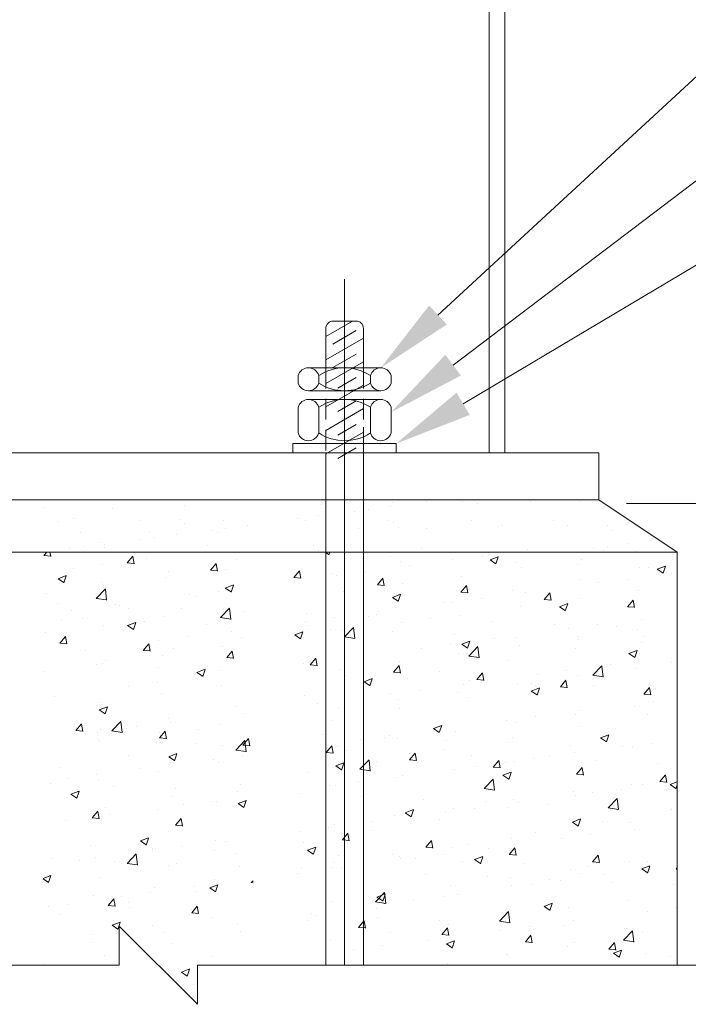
# Model space of a CAD drawing. Header units: millimetres. Extents: x -804366 to 4527364891, y -628569 to 3808979188.
# Tile 10 of 13: x -11938 to -11732, y 35338 to 35641. Entities that reach past the tile are written whole.
import ezdxf

# ---------------------------------------------------------------- set-up
doc = ezdxf.new("R2010")
doc.units = ezdxf.units.MM
doc.header["$MEASUREMENT"] = 0
for name, pattern in [('CENTER', [5.08, 3.175, -0.635, 0.635, -0.635]), ('CONTIN', [0, 0, 0]), ('HIDDEN', [9.525, 6.35, -3.175])]:
    doc.linetypes.add(name, pattern=pattern)
doc.layers.get('0').update_dxf_attribs({"linetype": 'CONTIN'})
doc.layers.add('DIM', color=8, linetype='CONTINUOUS')
for name, color, linetype, lineweight in [('H.TEXT', 1, 'CONTINUOUS', 13), ('MAIN', 7, 'CONTINUOUS', 13), ('WORK', 30, 'CENTER', 13)]:
    doc.layers.add(name, color=color, linetype=linetype, lineweight=lineweight)

msp = doc.modelspace()

# ---------------------------------------------------------------- linework, layer by layer
at = {"color": 4, "lineweight": 13}
for p, q in [((-11843.56, 35543.69), (-11835.35, 35548.43)), ((-11843.56, 35536.46), (-11832, 35543.14)), ((-11841.4, 35541.33), (-11834.17, 35545.5)), ((-11841.4, 35534.1), (-11834.17, 35538.27)), ((-11843.56, 35529.24), (-11832, 35535.91)), ((-11839.86, 35527.76), (-11834.17, 35531.05)), ((-11843.56, 35522.01), (-11832, 35528.69)), ((-11839.86, 35520.54), (-11834.17, 35523.82)), ((-11843.56, 35514.78), (-11832, 35521.46)), ((-11839.86, 35513.31), (-11834.17, 35516.6)), ((-11843.56, 35507.56), (-11832, 35514.23)), ((-11839.86, 35506.08), (-11834.17, 35509.37))]:
    msp.add_line(p, q, dxfattribs=at)
at = {"lineweight": 13}
for p, q in [((-11843.56, 35546.12), (-11843.56, 35534.02)), ((-11832, 35546.12), (-11832, 35534.02)), ((-11832, 35515.77), (-11832, 35504.5)), ((-11832, 35515.77), (-11832, 35504.5)), ((-11832, 35515.77), (-11832, 35504.5)), ((-11832, 35515.77), (-11832, 35504.5))]:
    msp.add_line(p, q, dxfattribs=at)
at = {"color": 7, "lineweight": 13}
for p, q in [((-11841.25, 35548.43), (-11834.32, 35548.43)), ((-11829.84, 35531.65), (-11829.84, 35529.34)), ((-11848.91, 35526.97), (-11826.66, 35526.97)), ((-11848.91, 35524.29), (-11826.66, 35524.29)), ((-11821.89, 35510.71), (-11853.68, 35510.71)), ((-11853.68, 35510.71), (-11853.68, 35507.85)), ((-11848.91, 35510.71), (-11826.66, 35510.71)), ((-11821.89, 35510.71), (-11821.89, 35507.85)), ((-11821.89, 35507.85), (-11853.68, 35507.85)), ((-11843.56, 35507.56), (-11843.56, 35350.18)), ((-11832, 35507.56), (-11832, 35350.18))]:
    msp.add_line(p, q, dxfattribs=at)
at = {"color": 4, "linetype": 'HIDDEN', "lineweight": 13}
for p, q in [((-11843.56, 35534.02), (-11843.56, 35507.56)), ((-11832, 35534.02), (-11832, 35507.56))]:
    msp.add_line(p, q, dxfattribs=at)
at = {"lineweight": 9}
for p, q in [((-11759.52, 35493.4), (-12036.98, 35493.4)), ((-11735.43, 35477.34), (-11759.52, 35493.4)), ((-12061.06, 35477.34), (-11735.43, 35477.34)), ((-12061.06, 35477.34), (-11735.43, 35477.34)), ((-11735.43, 35477.34), (-11735.43, 35350.18))]:
    msp.add_line(p, q, dxfattribs=at)
at = {"color": 3, "linetype": 'Continuous', "lineweight": 9, "ltscale": 0.05}
for p, q in [((-11887.14, 35491.64), (-11887.14, 35491.64)), ((-11844.92, 35491.81), (-11844.92, 35491.81)), ((-11822.89, 35492.61), (-11822.89, 35492.61)), ((-11812.68, 35492.77), (-11812.68, 35492.77)), ((-11808.44, 35493.33), (-11808.44, 35493.33)), ((-11801.54, 35492.88), (-11801.54, 35492.88)), ((-11796.74, 35492.14), (-11796.74, 35492.14)), ((-11780.67, 35492.78), (-11780.67, 35492.78)), ((-11765.12, 35492.8), (-11765.12, 35492.8)), ((-11930.04, 35490.95), (-11930.04, 35490.95)), ((-11909.17, 35490.85), (-11909.17, 35490.85)), ((-11845.72, 35488.43), (-11845.72, 35488.43)), ((-11834.64, 35489.88), (-11834.64, 35489.88)), ((-11830.39, 35490.44), (-11830.39, 35490.44)), ((-11823.76, 35491.32), (-11823.76, 35491.32)), ((-11925.9, 35486.88), (-11925.9, 35486.88)), ((-11921.17, 35487.64), (-11921.17, 35487.64)), ((-11900.5, 35486.93), (-11900.5, 35486.93)), ((-11888.53, 35487.36), (-11888.53, 35487.36)), ((-11887.03, 35485.98), (-11887.03, 35485.98)), ((-11875.09, 35486.97), (-11875.09, 35486.97)), ((-11867.68, 35485.53), (-11867.68, 35485.53)), ((-11852.35, 35487.55), (-11852.35, 35487.55)), ((-11849.69, 35487.02), (-11849.69, 35487.02)), ((-11824.29, 35487.07), (-11824.29, 35487.07)), ((-11822.77, 35486.36), (-11822.77, 35486.36)), ((-11798.88, 35487.11), (-11798.88, 35487.11)), ((-11789.64, 35485.64), (-11789.64, 35485.64)), ((-11773.48, 35487.16), (-11773.48, 35487.16)), ((-11769.15, 35485.5), (-11769.15, 35485.5)), ((-11748.29, 35485.4), (-11748.29, 35485.4)), ((-11919.01, 35483.3), (-11919.01, 35483.3)), ((-11897.66, 35483.57), (-11897.66, 35483.57)), ((-11889.64, 35482.64), (-11889.64, 35482.64)), ((-11878.56, 35484.1), (-11878.56, 35484.1)), ((-11876.79, 35483.47), (-11876.79, 35483.47)), ((-11874.31, 35484.66), (-11874.31, 35484.66)), ((-11833.41, 35484.54), (-11833.41, 35484.54)), ((-11821.26, 35484.98), (-11821.26, 35484.98)), ((-11812.54, 35484.44), (-11812.54, 35484.44)), ((-11790.51, 35485.23), (-11790.51, 35485.23)), ((-11757, 35485.36), (-11757, 35485.36)), ((-11755.5, 35483.98), (-11755.5, 35483.98)), ((-11913.05, 35480.2), (-11913.05, 35480.2)), ((-11911.59, 35479.75), (-11911.59, 35479.75)), ((-11900.51, 35481.21), (-11900.51, 35481.21)), ((-11896.27, 35481.77), (-11896.27, 35481.77)), ((-11879.93, 35479.48), (-11879.93, 35479.48)), ((-11750.37, 35479.86), (-11750.37, 35479.86)), ((-11922.47, 35478.32), (-11922.47, 35478.32)), ((-11918.23, 35478.88), (-11918.23, 35478.88)), ((-11911.55, 35478.83), (-11911.55, 35478.83)), ((-11847.29, 35479.2), (-11847.29, 35479.2)), ((-11845.79, 35477.82), (-11845.79, 35477.82)), ((-11814.17, 35478.48), (-11814.17, 35478.48)), ((-11781.53, 35478.2), (-11781.53, 35478.2)), ((-11761.25, 35478.43), (-11761.25, 35478.43)), ((-11758.12, 35477.85), (-11758.12, 35477.85)), ((-11757, 35478.98), (-11757, 35478.98)), ((-11748.4, 35477.48), (-11748.4, 35477.48)), ((-11736.77, 35478.13), (-11736.77, 35478.13))]:
    msp.add_line(p, q, dxfattribs=at)
at = {"color": 7, "lineweight": 13}
msp.add_lwpolyline([(-11845.73, 35531.65, 0.745898), (-11852.09, 35531.65), (-11852.09, 35529.34, 0.745898), (-11845.73, 35529.34)], format="xyb", close=True, dxfattribs=at)
msp.add_lwpolyline([(-11848.91, 35534.02), (-11826.66, 35534.02)], dxfattribs=at)
for points in [[(-11845.73, 35531.65, -0.299213), (-11829.84, 35531.65, -0.745898), (-11823.48, 35531.65), (-11823.48, 35529.34, -0.745898), (-11829.84, 35529.34, -0.299213), (-11845.73, 35529.34)], [(-11829.84, 35521.92, -0.745898), (-11823.48, 35521.92), (-11823.48, 35513.97, -0.745898), (-11829.84, 35513.97), (-11829.84, 35521.92, 0.299213), (-11845.73, 35521.92, 0.745898), (-11852.09, 35521.92), (-11852.09, 35513.97, 0.745898), (-11845.73, 35513.97), (-11845.73, 35521.92)]]:
    msp.add_lwpolyline(points, format="xyb", dxfattribs=at)
at = {"lineweight": 13}
for centre, start, end in [((-11841.25, 35546.12), 90, 180), ((-11834.32, 35546.12), 0, 90)]:
    msp.add_arc(centre, 2.31, start, end, dxfattribs=at)
at = {"color": 7, "lineweight": 13}
msp.add_arc((-11837.78, 35526.07), 14.47, 236.6843, 303.3157, dxfattribs=at)
at = {"layer": 'DIM', "color": 251, "lineweight": 5}
for p, q in [((-11809.06, 35550.28), (-11713.63, 35638.43)), ((-11804.39, 35534.84), (-11714.14, 35603.32)), ((-11801.3, 35522.96), (-11719.09, 35571.87)), ((-11750.99, 35492.26), (-11708.95, 35492.26))]:
    msp.add_line(p, q, dxfattribs=at)
for points in [[(-11806.35, 35547.35), (-11826.66, 35534.02), (-11811.77, 35553.21)], [(-11801.98, 35531.66), (-11823.48, 35520.36), (-11806.81, 35538.02)], [(-11799.26, 35519.53), (-11821.89, 35510.71), (-11803.34, 35526.39)]]:
    msp.add_solid(points, dxfattribs=at)
at = {"layer": 'H.TEXT', "color": 9, "lineweight": 9}
for p, q in [((-11883.02, 35338.13), (-11907.1, 35362.22)), ((-11907.1, 35362.22), (-11907.1, 35350.18)), ((-11907.1, 35350.18), (-12075.8, 35350.18)), ((-11719.13, 35350.18), (-11883.02, 35350.18)), ((-11883.02, 35350.18), (-11883.02, 35338.13))]:
    msp.add_line(p, q, dxfattribs=at)
at = {"layer": 'MAIN', "color": 4, "lineweight": 9}
msp.add_line((-11793.33, 35767.17), (-11793.33, 35507.85), dxfattribs=at)
at = {"layer": 'MAIN', "lineweight": 9}
for p, q in [((-11788.51, 35507.85), (-11788.51, 35767.17)), ((-11759.52, 35507.85), (-12036.98, 35507.85)), ((-11759.52, 35493.4), (-11759.52, 35507.85)), ((-12036.98, 35493.4), (-11759.52, 35493.4))]:
    msp.add_line(p, q, dxfattribs=at)
at = {"layer": 'MAIN', "color": 6, "lineweight": 9}
for p, q in [((-11930.36, 35476.22), (-11929.42, 35477.34)), ((-11929.08, 35476.4), (-11929.08, 35476.4)), ((-11928.22, 35475.97), (-11928.47, 35477.34)), ((-11843.77, 35477.34), (-11842.65, 35476.59)), ((-11842.65, 35476.52), (-11842.37, 35477.34)), ((-11842.65, 35476.63), (-11842.65, 35476.63)), ((-11837.82, 35476.96), (-11837.82, 35476.96)), ((-11786.36, 35477.2), (-11786.36, 35477.2)), ((-11930.36, 35476.22), (-11928.22, 35476.04)), ((-11912.27, 35473.5), (-11912.27, 35473.5)), ((-11904.69, 35473.98), (-11902.96, 35476.03)), ((-11904.69, 35473.98), (-11902.55, 35473.79)), ((-11902.55, 35473.73), (-11902.97, 35475.97)), ((-11898.72, 35475.28), (-11898.72, 35475.28)), ((-11879.02, 35471.73), (-11877.3, 35473.79)), ((-11876.89, 35471.48), (-11877.3, 35473.72)), ((-11870.99, 35475.04), (-11870.99, 35475.04)), ((-11823.54, 35475.83), (-11823.54, 35475.83)), ((-11820.68, 35474.35), (-11820.68, 35474.35)), ((-11804.44, 35475.02), (-11804.44, 35475.02)), ((-11795.31, 35476.02), (-11795.31, 35476.02)), ((-11793, 35474.92), (-11790.49, 35475.88)), ((-11793, 35474.92), (-11791.22, 35473.72)), ((-11791.22, 35473.65), (-11790.5, 35475.82)), ((-11785.34, 35474.21), (-11785.34, 35474.21)), ((-11766.24, 35473.41), (-11766.24, 35473.41)), ((-11764.85, 35475.06), (-11764.85, 35475.06)), ((-11921.23, 35472.32), (-11921.23, 35472.32)), ((-11891.86, 35471.46), (-11891.86, 35471.46)), ((-11879.02, 35471.73), (-11876.88, 35471.55)), ((-11874.48, 35471.98), (-11874.48, 35471.98)), ((-11853.36, 35469.49), (-11851.63, 35471.54)), ((-11851.22, 35469.24), (-11851.64, 35471.48)), ((-11841.55, 35470.77), (-11841.55, 35470.77)), ((-11831.47, 35471.26), (-11831.47, 35471.26)), ((-11817.91, 35473.04), (-11817.91, 35473.04)), ((-11783.22, 35472.54), (-11783.22, 35472.54)), ((-11747.14, 35472.6), (-11747.14, 35472.6)), ((-11744.41, 35472.57), (-11744.41, 35472.57)), ((-11741.57, 35472.05), (-11739.07, 35473.02)), ((-11741.57, 35472.05), (-11739.79, 35470.85)), ((-11739.8, 35470.79), (-11739.07, 35472.95)), ((-11737.11, 35470.81), (-11737.11, 35470.81)), ((-11925.92, 35469.11), (-11923.41, 35470.07)), ((-11925.92, 35469.11), (-11924.14, 35467.91)), ((-11924.14, 35467.84), (-11923.42, 35470.01)), ((-11912.73, 35467.88), (-11912.73, 35467.88)), ((-11892.85, 35469.46), (-11892.85, 35469.46)), ((-11874.49, 35466.24), (-11871.99, 35467.21)), ((-11853.36, 35469.49), (-11851.22, 35469.3)), ((-11840.42, 35470.08), (-11840.42, 35470.08)), ((-11827.69, 35467.24), (-11825.97, 35469.3)), ((-11827.69, 35467.24), (-11825.55, 35467.06)), ((-11825.56, 35466.99), (-11825.97, 35469.23)), ((-11819.88, 35467.56), (-11819.88, 35467.56)), ((-11801.81, 35469.86), (-11801.81, 35469.86)), ((-11765.28, 35468.99), (-11765.28, 35468.99)), ((-11759.62, 35467.84), (-11759.62, 35467.84)), ((-11750.66, 35469.02), (-11750.66, 35469.02)), ((-11929.51, 35464.49), (-11929.51, 35464.49)), ((-11914.17, 35463.08), (-11911.38, 35465.99)), ((-11911.44, 35466.78), (-11911.44, 35466.78)), ((-11910.99, 35462.54), (-11911.39, 35465.94)), ((-11876.58, 35465.32), (-11876.58, 35465.32)), ((-11874.49, 35466.24), (-11872.71, 35465.04)), ((-11872.72, 35464.98), (-11871.99, 35467.14)), ((-11838.26, 35465.04), (-11838.26, 35465.04)), ((-11823.07, 35463.38), (-11820.56, 35464.34)), ((-11821.29, 35462.11), (-11820.56, 35464.28)), ((-11802.02, 35465), (-11800.3, 35467.05)), ((-11802.02, 35465), (-11799.89, 35464.81)), ((-11799.89, 35464.74), (-11800.3, 35466.99)), ((-11786.14, 35465.41), (-11786.14, 35465.41)), ((-11782.22, 35464.87), (-11782.22, 35464.87)), ((-11776.36, 35462.75), (-11774.63, 35464.81)), ((-11774.22, 35462.5), (-11774.64, 35464.74)), ((-11747.21, 35465.44), (-11747.21, 35465.44)), ((-11926.02, 35461.58), (-11926.02, 35461.58)), ((-11914.17, 35463.08), (-11910.99, 35462.59)), ((-11908.13, 35461.17), (-11908.13, 35461.17)), ((-11885.53, 35464.14), (-11885.53, 35464.14)), ((-11883.28, 35463.6), (-11883.28, 35463.6)), ((-11823.07, 35463.38), (-11821.29, 35462.18)), ((-11807.01, 35461.83), (-11807.01, 35461.83)), ((-11804.73, 35461.91), (-11804.73, 35461.91)), ((-11795.77, 35463.08), (-11795.77, 35463.08)), ((-11776.36, 35462.75), (-11774.22, 35462.56)), ((-11771.64, 35460.51), (-11769.13, 35461.47)), ((-11769.86, 35459.25), (-11769.14, 35461.41)), ((-11765.28, 35463.15), (-11765.28, 35463.15)), ((-11750.69, 35460.51), (-11748.97, 35462.56)), ((-11748.56, 35460.25), (-11748.97, 35462.5)), ((-11921.68, 35459.38), (-11921.68, 35459.38)), ((-11906.92, 35460.77), (-11906.92, 35460.77)), ((-11904.15, 35460.02), (-11904.15, 35460.02)), ((-11887.82, 35459.96), (-11887.82, 35459.96)), ((-11875.98, 35457.16), (-11873.19, 35460.07)), ((-11874.92, 35460.07), (-11874.92, 35460.07)), ((-11872.8, 35456.61), (-11873.2, 35460.01)), ((-11868.72, 35459.16), (-11868.72, 35459.16)), ((-11849.62, 35458.35), (-11849.62, 35458.35)), ((-11827.88, 35458.25), (-11827.88, 35458.25)), ((-11827.33, 35458.93), (-11827.33, 35458.93)), ((-11783.66, 35460.63), (-11783.66, 35460.63)), ((-11771.64, 35460.51), (-11769.86, 35459.31)), ((-11750.69, 35460.51), (-11748.55, 35460.32)), ((-11925.02, 35456.44), (-11925.02, 35456.44)), ((-11918.48, 35456.77), (-11918.48, 35456.77)), ((-11904.56, 35454.7), (-11902.05, 35455.67)), ((-11902.78, 35453.44), (-11902.06, 35455.6)), ((-11899.38, 35455.96), (-11899.38, 35455.96)), ((-11893.29, 35457.55), (-11893.29, 35457.55)), ((-11880.27, 35455.16), (-11880.27, 35455.16)), ((-11875.98, 35457.16), (-11872.8, 35456.67)), ((-11849.84, 35455.97), (-11849.84, 35455.97)), ((-11840.88, 35457.15), (-11840.88, 35457.15)), ((-11830.51, 35457.54), (-11830.51, 35457.54)), ((-11820.32, 35455.65), (-11820.32, 35455.65)), ((-11811.41, 35456.73), (-11811.41, 35456.73)), ((-11802.24, 35457.94), (-11802.24, 35457.94)), ((-11792.31, 35455.93), (-11792.31, 35455.93)), ((-11773.21, 35455.12), (-11773.21, 35455.12)), ((-11746.52, 35456.69), (-11746.52, 35456.69)), ((-11929.95, 35452.58), (-11929.95, 35452.58)), ((-11911.87, 35454.87), (-11911.87, 35454.87)), ((-11904.56, 35454.7), (-11902.78, 35453.5)), ((-11872.44, 35452.99), (-11872.44, 35452.99)), ((-11853.13, 35451.84), (-11850.63, 35452.8)), ((-11851.36, 35450.57), (-11850.63, 35452.73)), ((-11848.75, 35454.66), (-11848.75, 35454.66)), ((-11842.07, 35453.54), (-11842.07, 35453.54)), ((-11838.69, 35453.13), (-11838.69, 35453.13)), ((-11837.79, 35451.24), (-11835, 35454.14)), ((-11834.61, 35450.69), (-11835.01, 35454.09)), ((-11822.97, 35452.74), (-11822.97, 35452.74)), ((-11769.03, 35453.73), (-11769.03, 35453.73)), ((-11760.07, 35454.91), (-11760.07, 35454.91)), ((-11754.1, 35454.31), (-11754.1, 35454.31)), ((-11747.65, 35453.52), (-11747.65, 35453.52)), ((-11925.39, 35449.31), (-11923.67, 35451.36)), ((-11925.39, 35449.31), (-11923.25, 35449.12)), ((-11923.25, 35449.06), (-11923.67, 35451.3)), ((-11899.72, 35447.06), (-11898, 35449.12)), ((-11897.59, 35446.81), (-11898, 35449.05)), ((-11894.95, 35450.03), (-11894.95, 35450.03)), ((-11885.99, 35451.21), (-11885.99, 35451.21)), ((-11869.62, 35451.08), (-11869.62, 35451.08)), ((-11853.13, 35451.84), (-11851.35, 35450.64)), ((-11837.79, 35451.24), (-11834.61, 35450.74)), ((-11803.87, 35451.93), (-11803.87, 35451.93)), ((-11801.71, 35448.97), (-11799.2, 35449.93)), ((-11799.93, 35447.71), (-11799.2, 35449.87)), ((-11791.63, 35450.76), (-11791.63, 35450.76)), ((-11784.76, 35451.12), (-11784.76, 35451.12)), ((-11765.72, 35451.23), (-11765.72, 35451.23)), ((-11765.66, 35450.31), (-11765.66, 35450.31)), ((-11746.56, 35449.51), (-11746.56, 35449.51)), ((-11745.88, 35451.22), (-11745.88, 35451.22)), ((-11917.55, 35447.05), (-11917.55, 35447.05)), ((-11899.72, 35447.06), (-11897.59, 35446.88)), ((-11890.49, 35447.5), (-11890.49, 35447.5)), ((-11875.35, 35448.16), (-11875.35, 35448.16)), ((-11874.06, 35444.82), (-11872.33, 35446.87)), ((-11871.92, 35444.56), (-11872.34, 35446.81)), ((-11814.14, 35447.79), (-11814.14, 35447.79)), ((-11805.18, 35448.97), (-11805.18, 35448.97)), ((-11802.68, 35446.03), (-11802.68, 35446.03)), ((-11801.71, 35448.97), (-11799.93, 35447.77)), ((-11799.6, 35445.32), (-11796.81, 35448.22)), ((-11796.42, 35444.77), (-11796.82, 35448.17)), ((-11784.09, 35448.71), (-11784.09, 35448.71)), ((-11766.75, 35447.64), (-11766.75, 35447.64)), ((-11750.28, 35446.11), (-11747.78, 35447.07)), ((-11750.28, 35446.11), (-11748.5, 35444.91)), ((-11748.5, 35444.84), (-11747.78, 35447)), ((-11912.31, 35442.96), (-11912.31, 35442.96)), ((-11911.36, 35443.92), (-11911.36, 35443.92)), ((-11893.72, 35445.64), (-11893.72, 35445.64)), ((-11874.06, 35444.82), (-11871.92, 35444.63)), ((-11850.29, 35443.03), (-11850.29, 35443.03)), ((-11848.39, 35442.57), (-11846.67, 35444.63)), ((-11846.26, 35442.32), (-11846.67, 35444.56)), ((-11836.74, 35444.82), (-11836.74, 35444.82)), ((-11820.75, 35443.74), (-11820.75, 35443.74)), ((-11799.6, 35445.32), (-11796.42, 35444.82)), ((-11787.62, 35444.06), (-11787.62, 35444.06)), ((-11737.31, 35443.37), (-11737.31, 35443.37)), ((-11930.38, 35440.67), (-11930.38, 35440.67)), ((-11914.04, 35442.58), (-11914.04, 35442.58)), ((-11894.94, 35441.77), (-11894.94, 35441.77)), ((-11883.2, 35440.3), (-11880.69, 35441.26)), ((-11883.2, 35440.3), (-11881.42, 35439.1)), ((-11881.42, 35439.03), (-11880.7, 35441.19)), ((-11875.84, 35440.97), (-11875.84, 35440.97)), ((-11848.39, 35442.57), (-11846.25, 35442.38)), ((-11839.13, 35441.22), (-11839.13, 35441.22)), ((-11822.73, 35440.33), (-11821, 35442.38)), ((-11822.73, 35440.33), (-11820.59, 35440.14)), ((-11820.59, 35440.07), (-11821, 35442.32)), ((-11808.49, 35440.48), (-11808.49, 35440.48)), ((-11797.06, 35438.08), (-11795.33, 35440.14)), ((-11794.92, 35437.83), (-11795.34, 35440.07)), ((-11769.49, 35440.8), (-11769.49, 35440.8)), ((-11761.41, 35439.39), (-11758.62, 35442.3)), ((-11758.23, 35438.85), (-11758.63, 35442.24)), ((-11755.93, 35442.58), (-11755.93, 35442.58)), ((-11748.08, 35441.61), (-11748.08, 35441.61)), ((-11895.4, 35437.09), (-11895.4, 35437.09)), ((-11881.85, 35438.88), (-11881.85, 35438.88)), ((-11837.63, 35439.35), (-11837.63, 35439.35)), ((-11831.77, 35437.43), (-11829.27, 35438.39)), ((-11831.77, 35437.43), (-11829.99, 35436.23)), ((-11830, 35436.16), (-11829.27, 35438.33)), ((-11829.36, 35436.9), (-11829.36, 35436.9)), ((-11818.53, 35438.55), (-11818.53, 35438.55)), ((-11799.43, 35437.74), (-11799.43, 35437.74)), ((-11797.06, 35438.08), (-11794.92, 35437.89)), ((-11780.33, 35436.93), (-11780.33, 35436.93)), ((-11778.45, 35439.62), (-11778.45, 35439.62)), ((-11771.39, 35435.84), (-11769.67, 35437.89)), ((-11769.26, 35435.58), (-11769.67, 35437.83)), ((-11766.16, 35439.32), (-11766.16, 35439.32)), ((-11761.41, 35439.39), (-11758.23, 35438.9)), ((-11758.18, 35439.78), (-11758.18, 35439.78)), ((-11904.36, 35435.91), (-11904.36, 35435.91)), ((-11875.79, 35436.25), (-11875.79, 35436.25)), ((-11814.6, 35434.86), (-11814.6, 35434.86)), ((-11803.11, 35434.12), (-11803.11, 35434.12)), ((-11801.04, 35436.64), (-11801.04, 35436.64)), ((-11784.53, 35436.8), (-11784.53, 35436.8)), ((-11780.35, 35434.56), (-11777.84, 35435.53)), ((-11780.35, 35434.56), (-11778.57, 35433.36)), ((-11779.05, 35436.2), (-11779.05, 35436.2)), ((-11778.57, 35433.3), (-11777.84, 35435.46)), ((-11771.39, 35435.84), (-11769.25, 35435.65)), ((-11761.22, 35436.12), (-11761.22, 35436.12)), ((-11745.73, 35433.59), (-11744, 35435.65)), ((-11743.59, 35433.34), (-11744.01, 35435.58)), ((-11742.12, 35435.32), (-11742.12, 35435.32)), ((-11926.96, 35432.94), (-11926.96, 35432.94)), ((-11912.74, 35431.04), (-11912.74, 35431.04)), ((-11894.16, 35433.73), (-11894.16, 35433.73)), ((-11850.23, 35433.31), (-11850.23, 35433.31)), ((-11823.55, 35433.68), (-11823.55, 35433.68)), ((-11821.19, 35431.83), (-11821.19, 35431.83)), ((-11799.92, 35432.62), (-11799.92, 35432.62)), ((-11745.73, 35433.59), (-11743.59, 35433.4)), ((-11742.75, 35431.44), (-11742.75, 35431.44)), ((-11913.26, 35428.75), (-11910.76, 35429.72)), ((-11913.26, 35428.75), (-11911.48, 35427.55)), ((-11911.49, 35427.49), (-11910.76, 35429.65)), ((-11871.1, 35429.73), (-11871.1, 35429.73)), ((-11846.15, 35430.7), (-11846.15, 35430.7)), ((-11839.56, 35429.31), (-11839.56, 35429.31)), ((-11820.78, 35429.04), (-11820.78, 35429.04)), ((-11765.35, 35428.47), (-11765.35, 35428.47)), ((-11748.52, 35429.7), (-11748.52, 35429.7)), ((-11909.43, 35422.3), (-11906.64, 35425.21)), ((-11906.25, 35421.76), (-11906.64, 35425.16)), ((-11891.96, 35426.15), (-11891.96, 35426.15)), ((-11868.66, 35427.74), (-11868.66, 35427.74)), ((-11841.65, 35425.46), (-11841.65, 35425.46)), ((-11787.86, 35425.5), (-11787.86, 35425.5)), ((-11784.96, 35424.89), (-11784.96, 35424.89)), ((-11778.9, 35426.68), (-11778.9, 35426.68)), ((-11766.59, 35427.41), (-11766.59, 35427.41)), ((-11744.51, 35427.26), (-11744.51, 35427.26)), ((-11921.01, 35424.3), (-11921.01, 35424.3)), ((-11920.43, 35422.39), (-11918.7, 35424.45)), ((-11920.43, 35422.39), (-11918.29, 35422.2)), ((-11918.29, 35422.14), (-11918.7, 35424.38)), ((-11913.77, 35421.8), (-11913.77, 35421.8)), ((-11912.83, 35422.57), (-11912.83, 35422.57)), ((-11909.43, 35422.3), (-11906.24, 35421.81)), ((-11904.82, 35422.98), (-11904.82, 35422.98)), ((-11901.91, 35423.49), (-11901.91, 35423.49)), ((-11894.76, 35420.15), (-11893.03, 35422.2)), ((-11894.59, 35421.82), (-11894.59, 35421.82)), ((-11892.62, 35419.89), (-11893.04, 35422.14)), ((-11891.26, 35424.76), (-11891.26, 35424.76)), ((-11882.8, 35422.68), (-11882.8, 35422.68)), ((-11876.22, 35424.33), (-11876.22, 35424.33)), ((-11810.46, 35422.53), (-11810.46, 35422.53)), ((-11810.41, 35423.02), (-11807.91, 35423.98)), ((-11810.41, 35423.02), (-11808.63, 35421.82)), ((-11808.64, 35421.76), (-11807.91, 35423.92)), ((-11803.55, 35422.21), (-11803.55, 35422.21)), ((-11765.38, 35423.68), (-11765.38, 35423.68)), ((-11913.46, 35419.49), (-11913.46, 35419.49)), ((-11913.18, 35419.13), (-11913.18, 35419.13)), ((-11894.76, 35420.15), (-11892.62, 35419.96)), ((-11871.24, 35416.38), (-11868.45, 35419.29)), ((-11869.09, 35417.9), (-11867.37, 35419.96)), ((-11868.06, 35415.83), (-11868.45, 35419.23)), ((-11866.96, 35417.65), (-11867.37, 35419.89)), ((-11844.6, 35421.07), (-11844.6, 35421.07)), ((-11832.97, 35419.56), (-11832.97, 35419.56)), ((-11825.5, 35420.26), (-11825.5, 35420.26)), ((-11824.01, 35420.74), (-11824.01, 35420.74)), ((-11821.62, 35419.92), (-11821.62, 35419.92)), ((-11806.4, 35419.45), (-11806.4, 35419.45)), ((-11786.25, 35420.1), (-11786.25, 35420.1)), ((-11758.99, 35420.16), (-11756.48, 35421.12)), ((-11758.99, 35420.16), (-11757.21, 35418.96)), ((-11757.21, 35418.89), (-11756.49, 35421.05)), ((-11894.36, 35418.68), (-11894.36, 35418.68)), ((-11883.39, 35418.29), (-11883.39, 35418.29)), ((-11875.26, 35417.88), (-11875.26, 35417.88)), ((-11871.24, 35416.38), (-11868.05, 35415.89)), ((-11869.09, 35417.9), (-11866.95, 35417.71)), ((-11843.43, 35415.66), (-11841.7, 35417.71)), ((-11841.29, 35415.4), (-11841.71, 35417.65)), ((-11840, 35417.4), (-11840, 35417.4)), ((-11837.06, 35416.26), (-11837.06, 35416.26)), ((-11807.12, 35416.52), (-11807.12, 35416.52)), ((-11787.29, 35418.65), (-11787.29, 35418.65)), ((-11768.19, 35417.84), (-11768.19, 35417.84)), ((-11752.16, 35417.33), (-11752.16, 35417.33)), ((-11749.09, 35417.03), (-11749.09, 35417.03)), ((-11748.95, 35417.79), (-11748.95, 35417.79)), ((-11743.2, 35418.51), (-11743.2, 35418.51)), ((-11904.26, 35414.71), (-11904.26, 35414.71)), ((-11891.9, 35414.35), (-11889.4, 35415.31)), ((-11891.9, 35414.35), (-11890.12, 35413.15)), ((-11890.13, 35413.08), (-11889.4, 35415.24)), ((-11878.08, 35413.63), (-11878.08, 35413.63)), ((-11869.12, 35414.81), (-11869.12, 35414.81)), ((-11843.43, 35415.66), (-11841.29, 35415.47)), ((-11833.05, 35410.46), (-11830.26, 35413.36)), ((-11829.87, 35409.91), (-11830.26, 35413.31)), ((-11827.99, 35412.93), (-11827.99, 35412.93)), ((-11817.95, 35415.45), (-11817.95, 35415.45)), ((-11817.76, 35413.41), (-11816.04, 35415.47)), ((-11817.76, 35413.41), (-11815.62, 35413.22)), ((-11815.63, 35413.16), (-11816.04, 35415.4)), ((-11798.85, 35414.65), (-11798.85, 35414.65)), ((-11792.09, 35411.16), (-11790.37, 35413.22)), ((-11789.96, 35410.91), (-11790.37, 35413.16)), ((-11785.4, 35412.98), (-11785.4, 35412.98)), ((-11779.75, 35413.84), (-11779.75, 35413.84)), ((-11774.76, 35414.35), (-11774.76, 35414.35)), ((-11767.03, 35415.5), (-11767.03, 35415.5)), ((-11760.65, 35413.03), (-11760.65, 35413.03)), ((-11925.13, 35411.13), (-11925.13, 35411.13)), ((-11900.68, 35410.65), (-11900.68, 35410.65)), ((-11895.03, 35409.9), (-11895.03, 35409.9)), ((-11876.66, 35412.42), (-11876.66, 35412.42)), ((-11840.48, 35411.48), (-11837.97, 35412.44)), ((-11840.48, 35411.48), (-11838.7, 35410.28)), ((-11838.7, 35410.22), (-11837.98, 35412.38)), ((-11833.05, 35410.46), (-11829.86, 35409.96)), ((-11803.98, 35410.29), (-11803.98, 35410.29)), ((-11797.27, 35411.39), (-11797.27, 35411.39)), ((-11792.09, 35411.16), (-11789.96, 35410.98)), ((-11788.31, 35412.57), (-11788.31, 35412.57)), ((-11766.43, 35408.92), (-11764.7, 35410.97)), ((-11764.29, 35408.67), (-11764.71, 35410.91)), ((-11741.55, 35412.23), (-11741.55, 35412.23)), ((-11923.19, 35407.69), (-11923.19, 35407.69)), ((-11914.23, 35408.87), (-11914.23, 35408.87)), ((-11913.61, 35407.22), (-11913.61, 35407.22)), ((-11848.86, 35409.35), (-11848.86, 35409.35)), ((-11833.42, 35406.63), (-11833.42, 35406.63)), ((-11822.06, 35408), (-11822.06, 35408)), ((-11819.87, 35408.42), (-11819.87, 35408.42)), ((-11794.86, 35404.53), (-11792.07, 35407.44)), ((-11791.68, 35403.99), (-11792.07, 35407.39)), ((-11789.05, 35408.62), (-11786.55, 35409.58)), ((-11789.05, 35408.62), (-11787.27, 35407.42)), ((-11787.28, 35407.35), (-11786.55, 35409.51)), ((-11766.43, 35408.92), (-11764.29, 35408.73)), ((-11740.76, 35406.67), (-11739.04, 35408.73)), ((-11740.76, 35406.67), (-11738.62, 35406.49)), ((-11738.63, 35406.42), (-11739.04, 35408.66)), ((-11737.63, 35405.75), (-11735.43, 35406.59)), ((-11928.13, 35406.11), (-11928.13, 35406.11)), ((-11921.97, 35402.81), (-11919.47, 35403.77)), ((-11920.19, 35401.54), (-11919.47, 35403.7)), ((-11909.03, 35405.3), (-11909.03, 35405.3)), ((-11889.92, 35404.49), (-11889.92, 35404.49)), ((-11870.82, 35403.69), (-11870.82, 35403.69)), ((-11869.72, 35405.77), (-11869.72, 35405.77)), ((-11842.38, 35405.45), (-11842.38, 35405.45)), ((-11840.43, 35405.48), (-11840.43, 35405.48)), ((-11794.86, 35404.53), (-11791.67, 35404.04)), ((-11767.46, 35403.58), (-11767.46, 35403.58)), ((-11752.62, 35404.39), (-11752.62, 35404.39)), ((-11749.39, 35405.88), (-11749.39, 35405.88)), ((-11745.99, 35405.91), (-11745.99, 35405.91)), ((-11739.07, 35406.18), (-11739.07, 35406.18)), ((-11737.63, 35405.75), (-11735.85, 35404.55)), ((-11735.85, 35404.48), (-11735.43, 35405.73)), ((-11921.97, 35402.81), (-11920.19, 35401.61)), ((-11890.59, 35402.19), (-11890.59, 35402.19)), ((-11878.53, 35400.69), (-11878.53, 35400.69)), ((-11870.55, 35399.94), (-11868.04, 35400.9)), ((-11868.77, 35398.67), (-11868.04, 35400.84)), ((-11851.72, 35402.88), (-11851.72, 35402.88)), ((-11832.62, 35402.07), (-11832.62, 35402.07)), ((-11813.52, 35401.26), (-11813.52, 35401.26)), ((-11785.83, 35401.07), (-11785.83, 35401.07)), ((-11766.86, 35402.33), (-11766.86, 35402.33)), ((-11761.58, 35403.22), (-11761.58, 35403.22)), ((-11756.67, 35398.61), (-11753.88, 35401.52)), ((-11753.49, 35398.07), (-11753.88, 35401.46)), ((-11915.46, 35395.48), (-11913.74, 35397.53)), ((-11911.46, 35398.6), (-11911.46, 35398.6)), ((-11895.46, 35397.99), (-11895.46, 35397.99)), ((-11887.49, 35399.51), (-11887.49, 35399.51)), ((-11877.09, 35400.51), (-11877.09, 35400.51)), ((-11870.55, 35399.94), (-11868.77, 35398.74)), ((-11819.12, 35397.07), (-11816.61, 35398.04)), ((-11817.34, 35395.81), (-11816.62, 35397.97)), ((-11804.42, 35398.38), (-11804.42, 35398.38)), ((-11797.73, 35398.46), (-11797.73, 35398.46)), ((-11794.41, 35400.46), (-11794.41, 35400.46)), ((-11787.73, 35398.75), (-11787.73, 35398.75)), ((-11784.18, 35400.24), (-11784.18, 35400.24)), ((-11775.31, 35399.65), (-11775.31, 35399.65)), ((-11756.67, 35398.61), (-11753.48, 35398.12)), ((-11756.21, 35398.84), (-11756.21, 35398.84)), ((-11737.42, 35398.05), (-11737.42, 35398.05)), ((-11737.11, 35398.04), (-11737.11, 35398.04)), ((-11923.64, 35394.75), (-11923.64, 35394.75)), ((-11915.46, 35395.48), (-11913.32, 35395.29)), ((-11914.05, 35395.31), (-11914.05, 35395.31)), ((-11913.32, 35395.22), (-11913.74, 35397.47)), ((-11910.09, 35396.54), (-11910.09, 35396.54)), ((-11889.79, 35393.23), (-11888.07, 35395.29)), ((-11887.66, 35392.98), (-11888.07, 35395.22)), ((-11822.49, 35396.09), (-11822.49, 35396.09)), ((-11819.12, 35397.07), (-11817.34, 35395.87)), ((-11808.6, 35395.16), (-11808.6, 35395.16)), ((-11806.69, 35397.28), (-11806.69, 35397.28)), ((-11767.69, 35394.21), (-11765.19, 35395.17)), ((-11765.92, 35392.94), (-11765.19, 35395.11)), ((-11758.28, 35394.47), (-11758.28, 35394.47)), ((-11889.79, 35393.23), (-11887.66, 35393.04)), ((-11842.84, 35392.52), (-11842.84, 35392.52)), ((-11840.87, 35393.57), (-11840.87, 35393.57)), ((-11829.46, 35391.58), (-11829.46, 35391.58)), ((-11829.29, 35394.3), (-11829.29, 35394.3)), ((-11767.9, 35391.67), (-11767.9, 35391.67)), ((-11767.69, 35394.21), (-11765.91, 35393.01)), ((-11749.82, 35393.96), (-11749.82, 35393.96)), ((-11748.48, 35392.07), (-11748.48, 35392.07)), ((-11900.61, 35388.4), (-11898.11, 35389.36)), ((-11898.84, 35387.13), (-11898.11, 35389.3)), ((-11877.53, 35388.6), (-11877.53, 35388.6)), ((-11851.8, 35391.34), (-11851.8, 35391.34)), ((-11838.46, 35388.74), (-11836.74, 35390.8)), ((-11838.46, 35388.74), (-11836.32, 35388.55)), ((-11836.33, 35388.49), (-11836.74, 35390.73)), ((-11812.8, 35386.49), (-11811.07, 35388.55)), ((-11810.66, 35386.24), (-11811.07, 35388.48)), ((-11786.27, 35389.15), (-11786.27, 35389.15)), ((-11779.15, 35390.89), (-11779.15, 35390.89)), ((-11770.99, 35389.1), (-11770.99, 35389.1)), ((-11762.03, 35390.28), (-11762.03, 35390.28)), ((-11915.99, 35387.01), (-11915.99, 35387.01)), ((-11900.61, 35388.4), (-11898.83, 35387.2)), ((-11896.91, 35385.4), (-11896.91, 35385.4)), ((-11896.89, 35386.21), (-11896.89, 35386.21)), ((-11895.9, 35386.08), (-11895.9, 35386.08)), ((-11887.95, 35386.58), (-11887.95, 35386.58)), ((-11877.79, 35385.4), (-11877.79, 35385.4)), ((-11874.39, 35388.36), (-11874.39, 35388.36)), ((-11850.33, 35388), (-11850.33, 35388)), ((-11849.19, 35385.53), (-11846.68, 35386.5)), ((-11849.19, 35385.53), (-11847.41, 35384.33)), ((-11847.41, 35384.27), (-11846.68, 35386.43)), ((-11812.8, 35386.49), (-11810.66, 35386.31)), ((-11804.85, 35386.47), (-11804.85, 35386.47)), ((-11800.02, 35387.31), (-11800.02, 35387.31)), ((-11793.59, 35386.13), (-11793.59, 35386.13)), ((-11787.13, 35384.25), (-11785.4, 35386.3)), ((-11784.99, 35384), (-11785.41, 35386.24)), ((-11927.55, 35383.01), (-11927.55, 35383.01)), ((-11919.5, 35382.42), (-11919.5, 35382.42)), ((-11914.48, 35383.4), (-11914.48, 35383.4)), ((-11904.68, 35381.52), (-11901.89, 35384.43)), ((-11901.5, 35380.98), (-11901.9, 35384.37)), ((-11871.2, 35384.42), (-11871.2, 35384.42)), ((-11839.59, 35383.79), (-11839.59, 35383.79)), ((-11822.93, 35384.18), (-11822.93, 35384.18)), ((-11820.89, 35383.73), (-11820.89, 35383.73)), ((-11820.48, 35382.98), (-11820.48, 35382.98)), ((-11816.1, 35383.16), (-11816.1, 35383.16)), ((-11807.14, 35384.34), (-11807.14, 35384.34)), ((-11797.76, 35382.67), (-11795.25, 35383.63)), ((-11797.76, 35382.67), (-11795.98, 35381.47)), ((-11795.98, 35381.4), (-11795.26, 35383.56)), ((-11787.13, 35384.25), (-11784.99, 35384.06)), ((-11761.46, 35382), (-11759.74, 35384.06)), ((-11759.33, 35381.75), (-11759.74, 35383.99)), ((-11908.45, 35382.21), (-11908.45, 35382.21)), ((-11904.68, 35381.52), (-11901.5, 35381.03)), ((-11892.07, 35380.84), (-11892.07, 35380.84)), ((-11889.35, 35381.4), (-11889.35, 35381.4)), ((-11870.25, 35380.59), (-11870.25, 35380.59)), ((-11851.14, 35379.79), (-11851.14, 35379.79)), ((-11841.76, 35380.14), (-11841.76, 35380.14)), ((-11841.3, 35381.66), (-11841.3, 35381.66)), ((-11838.7, 35380.19), (-11838.7, 35380.19)), ((-11801.38, 35382.17), (-11801.38, 35382.17)), ((-11782.28, 35381.36), (-11782.28, 35381.36)), ((-11768.33, 35379.76), (-11768.33, 35379.76)), ((-11763.18, 35380.56), (-11763.18, 35380.56)), ((-11761.46, 35382), (-11759.32, 35381.82)), ((-11750.26, 35382.05), (-11750.26, 35382.05)), ((-11746.33, 35379.8), (-11743.83, 35380.76)), ((-11746.33, 35379.8), (-11744.55, 35378.6)), ((-11744.62, 35381.95), (-11744.62, 35381.95)), ((-11744.56, 35378.54), (-11743.83, 35380.7)), ((-11744.08, 35379.75), (-11744.08, 35379.75)), ((-11735.8, 35379.76), (-11735.43, 35380.19)), ((-11735.8, 35379.76), (-11735.43, 35379.73)), ((-11930.56, 35376.9), (-11928.17, 35377.82)), ((-11930.56, 35376.78), (-11928.9, 35375.66)), ((-11928.9, 35375.59), (-11928.18, 35377.75)), ((-11912.94, 35377.25), (-11912.94, 35377.25)), ((-11877.96, 35376.69), (-11877.96, 35376.69)), ((-11852.25, 35378.4), (-11852.25, 35378.4)), ((-11832.04, 35378.98), (-11832.04, 35378.98)), ((-11812.94, 35378.17), (-11812.94, 35378.17)), ((-11793.84, 35377.37), (-11793.84, 35377.37)), ((-11786.7, 35377.24), (-11786.7, 35377.24)), ((-11774.73, 35376.56), (-11774.73, 35376.56)), ((-11765.49, 35378.37), (-11765.49, 35378.37)), ((-11757.89, 35377.95), (-11757.89, 35377.95)), ((-11896.33, 35374.17), (-11896.33, 35374.17)), ((-11883.81, 35374.25), (-11883.81, 35374.25)), ((-11879.25, 35373.99), (-11876.75, 35374.95)), ((-11879.25, 35373.99), (-11877.47, 35372.79)), ((-11877.48, 35372.73), (-11876.75, 35374.89)), ((-11866.49, 35375.6), (-11865.93, 35376.18)), ((-11866.49, 35375.6), (-11865.93, 35375.51)), ((-11805.29, 35374.56), (-11805.29, 35374.56)), ((-11786.36, 35374.79), (-11786.36, 35374.79)), ((-11780.4, 35374.99), (-11780.4, 35374.99)), ((-11771.45, 35376.17), (-11771.45, 35376.17)), ((-11755.63, 35375.75), (-11755.63, 35375.75)), ((-11736.53, 35374.94), (-11736.53, 35374.94)), ((-11914.92, 35371.48), (-11914.92, 35371.48)), ((-11910.5, 35368.56), (-11908.77, 35370.62)), ((-11908.36, 35368.31), (-11908.77, 35370.55)), ((-11906.32, 35371.29), (-11906.32, 35371.29)), ((-11897.36, 35372.47), (-11897.36, 35372.47)), ((-11883.5, 35372.98), (-11883.5, 35372.98)), ((-11828.3, 35369.68), (-11825.52, 35372.58)), ((-11827.83, 35371.13), (-11825.32, 35372.09)), ((-11827.83, 35371.13), (-11826.05, 35369.93)), ((-11826.05, 35369.86), (-11825.32, 35372.02)), ((-11825.12, 35369.13), (-11825.52, 35372.53)), ((-11823.36, 35372.27), (-11823.36, 35372.27)), ((-11816.56, 35370.23), (-11816.56, 35370.23)), ((-11807.22, 35371.2), (-11807.22, 35371.2)), ((-11803, 35372.01), (-11803, 35372.01)), ((-11928.92, 35368.31), (-11928.92, 35368.31)), ((-11923.11, 35368.83), (-11923.11, 35368.83)), ((-11910.5, 35368.56), (-11908.36, 35368.37)), ((-11904.36, 35369.4), (-11904.36, 35369.4)), ((-11904.01, 35368.02), (-11904.01, 35368.02)), ((-11884.91, 35367.21), (-11884.91, 35367.21)), ((-11884.83, 35366.31), (-11883.1, 35368.37)), ((-11882.69, 35366.06), (-11883.11, 35368.3)), ((-11841.74, 35369.75), (-11841.74, 35369.75)), ((-11828.3, 35369.68), (-11825.12, 35369.18)), ((-11828.09, 35367.62), (-11828.09, 35367.62)), ((-11825.51, 35369.05), (-11825.51, 35369.05)), ((-11776.4, 35368.26), (-11773.9, 35369.22)), ((-11776.4, 35368.26), (-11774.62, 35367.06)), ((-11774.62, 35366.99), (-11773.9, 35369.16)), ((-11768.77, 35367.85), (-11768.77, 35367.85)), ((-11750.69, 35370.14), (-11750.69, 35370.14)), ((-11735.75, 35367.99), (-11735.75, 35367.99)), ((-11925.23, 35365.82), (-11925.23, 35365.82)), ((-11884.83, 35366.31), (-11882.69, 35366.13)), ((-11878.4, 35364.77), (-11878.4, 35364.77)), ((-11848.11, 35366.07), (-11848.11, 35366.07)), ((-11846.71, 35365.6), (-11846.71, 35365.6)), ((-11827.6, 35364.79), (-11827.6, 35364.79)), ((-11790.11, 35363.75), (-11787.33, 35366.66)), ((-11786.93, 35363.21), (-11787.33, 35366.61)), ((-11787.14, 35365.33), (-11787.14, 35365.33)), ((-11744.71, 35366.81), (-11744.71, 35366.81)), ((-11909.32, 35362.45), (-11906.81, 35363.41)), ((-11909.32, 35362.45), (-11907.54, 35361.25)), ((-11907.54, 35361.19), (-11906.82, 35363.35)), ((-11896.77, 35362.25), (-11896.77, 35362.25)), ((-11870.62, 35363.11), (-11870.62, 35363.11)), ((-11848.96, 35364.04), (-11848.96, 35364.04)), ((-11833.5, 35361.82), (-11831.77, 35363.88)), ((-11833.5, 35361.82), (-11831.36, 35361.64)), ((-11831.36, 35361.57), (-11831.78, 35363.81)), ((-11808.5, 35363.98), (-11808.5, 35363.98)), ((-11807.83, 35359.58), (-11806.11, 35361.63)), ((-11805.7, 35359.33), (-11806.11, 35361.57)), ((-11805.72, 35362.65), (-11805.72, 35362.65)), ((-11790.11, 35363.75), (-11786.93, 35363.26)), ((-11789.4, 35363.18), (-11789.4, 35363.18)), ((-11780.86, 35362.05), (-11780.86, 35362.05)), ((-11770.3, 35362.37), (-11770.3, 35362.37)), ((-11767.31, 35363.84), (-11767.31, 35363.84)), ((-11751.19, 35361.56), (-11751.19, 35361.56)), ((-11915.35, 35359.57), (-11915.35, 35359.57)), ((-11893.22, 35360.14), (-11893.22, 35360.14)), ((-11869.83, 35360.46), (-11869.83, 35360.46)), ((-11823.8, 35360.35), (-11823.8, 35360.35)), ((-11807.83, 35359.58), (-11805.69, 35359.39)), ((-11789.82, 35360.88), (-11789.82, 35360.88)), ((-11782.16, 35357.33), (-11780.44, 35359.39)), ((-11780.03, 35357.08), (-11780.44, 35359.32)), ((-11751.92, 35357.83), (-11749.14, 35360.74)), ((-11751.13, 35358.23), (-11751.13, 35358.23)), ((-11748.74, 35357.28), (-11749.14, 35360.68)), ((-11746.1, 35360.6), (-11746.1, 35360.6)), ((-11915.73, 35357.17), (-11915.73, 35357.17)), ((-11890.7, 35356.87), (-11890.7, 35356.87)), ((-11842.17, 35357.84), (-11842.17, 35357.84)), ((-11825.97, 35356.12), (-11825.97, 35356.12)), ((-11812.42, 35357.9), (-11812.42, 35357.9)), ((-11806.47, 35356.72), (-11803.96, 35357.68)), ((-11806.47, 35356.72), (-11804.69, 35355.52)), ((-11804.69, 35355.45), (-11803.97, 35357.62)), ((-11782.16, 35357.33), (-11780.03, 35357.15)), ((-11769.2, 35355.94), (-11769.2, 35355.94)), ((-11766.96, 35357.02), (-11766.96, 35357.02)), ((-11756.5, 35355.09), (-11754.77, 35357.14)), ((-11756.5, 35355.09), (-11754.36, 35354.9)), ((-11754.36, 35354.83), (-11754.78, 35357.08)), ((-11751.92, 35357.83), (-11748.74, 35357.34)), ((-11911.57, 35353.29), (-11911.57, 35353.29)), ((-11878.83, 35352.86), (-11878.83, 35352.86)), ((-11834.93, 35354.94), (-11834.93, 35354.94)), ((-11787.83, 35353.43), (-11787.83, 35353.43)), ((-11787.57, 35353.42), (-11787.57, 35353.42)), ((-11755.04, 35353.85), (-11752.54, 35354.81)), ((-11755.04, 35353.85), (-11753.26, 35352.65)), ((-11754.12, 35352.7), (-11754.12, 35352.7)), ((-11753.26, 35352.59), (-11752.54, 35354.75)), ((-11745.16, 35353.88), (-11745.16, 35353.88)), ((-11737.52, 35352.74), (-11737.52, 35352.74)), ((-11930.08, 35350.54), (-11930.08, 35350.54)), ((-11806.16, 35350.73), (-11806.16, 35350.73)), ((-11891.88, 35348.93), (-11891.88, 35348.93)), ((-11887.96, 35348.04), (-11885.45, 35349.01)), ((-11887.96, 35348.04), (-11886.18, 35346.84)), ((-11886.18, 35346.78), (-11885.46, 35348.94)), ((-11884.33, 35344.12), (-11884.33, 35344.12))]:
    msp.add_line(p, q, dxfattribs=at)
at = {"layer": 'WORK', "lineweight": 13, "ltscale": 1000}
msp.add_line((-11837.78, 35350.18), (-11837.78, 35561.28), dxfattribs=at)

doc.saveas('drawing.dxf')
